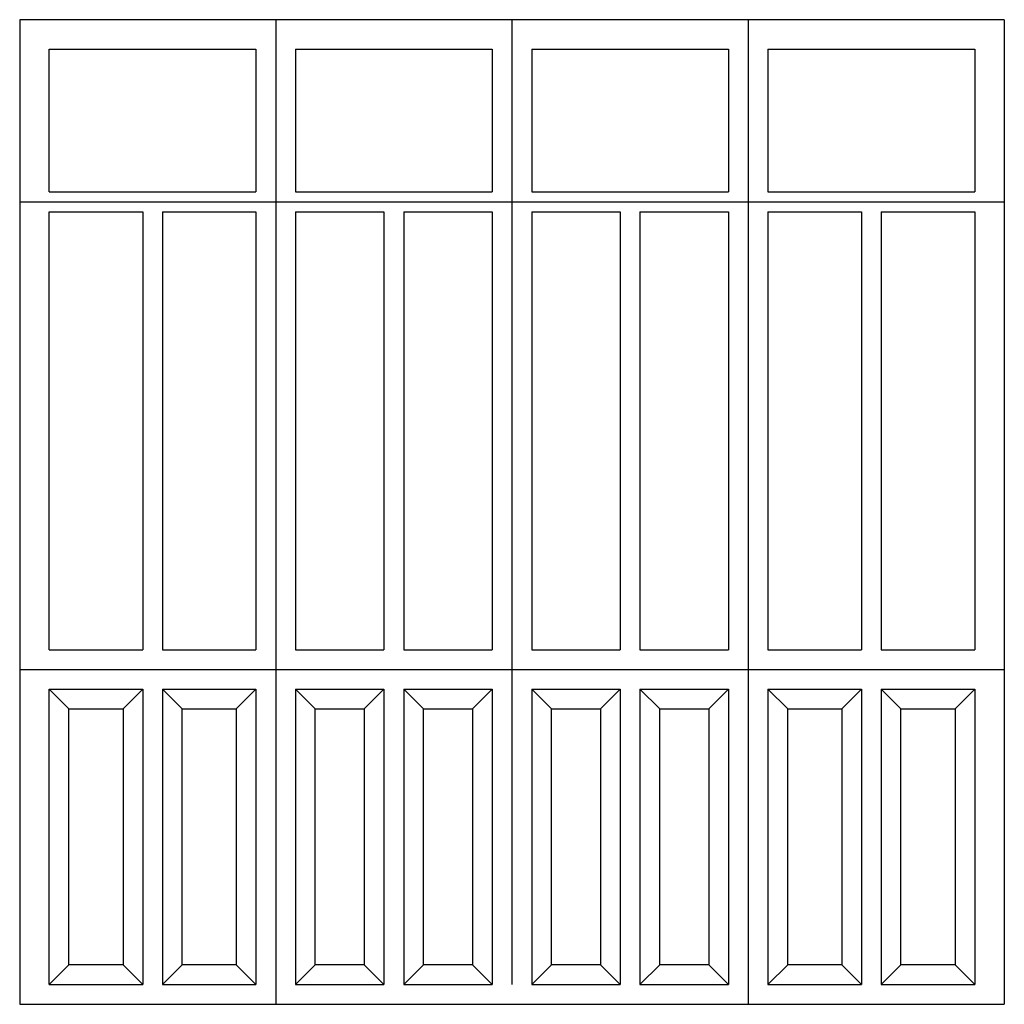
# Model space of a CAD drawing. Header units: millimetres. Extents: x 207.61 to 210.11, y 120.37 to 122.87.
import ezdxf

# ---------------------------------------------------------------- set-up
doc = ezdxf.new("R2010")
doc.units = ezdxf.units.MM

msp = doc.modelspace()

# ---------------------------------------------------------------- linework, layer by layer
for p, q in [((210.1138, 122.8689), (207.6138, 122.8689)), ((207.6138, 122.8689), (207.6138, 120.3689)), ((208.2638, 122.8689), (208.2638, 120.3689)), ((208.8638, 122.8689), (208.8638, 120.4189)), ((209.4638, 122.8689), (209.4638, 120.3689)), ((210.1138, 122.8689), (210.1138, 120.3689)), ((208.2138, 122.7939), (208.2138, 122.4314)), ((208.3138, 122.7939), (208.3138, 122.4314)), ((208.8138, 122.7939), (208.8138, 122.4314)), ((208.9138, 122.7939), (208.9138, 122.4314)), ((209.4138, 122.7939), (209.4138, 122.4314)), ((209.5138, 122.7939), (209.5138, 122.4314)), ((207.6888, 122.4314), (208.2138, 122.4314)), ((208.3138, 122.4314), (208.8138, 122.4314)), ((208.9138, 122.4314), (209.4138, 122.4314)), ((209.5138, 122.4314), (210.0388, 122.4314)), ((207.6138, 122.4064), (210.1138, 122.4064)), ((207.6888, 122.3814), (207.9263, 122.3814)), ((207.9263, 122.3814), (207.9263, 121.2689)), ((207.9763, 122.3814), (208.2138, 122.3814)), ((207.9763, 122.3814), (207.9763, 121.2689)), ((208.2138, 122.3814), (208.2138, 121.2689)), ((208.3138, 122.3814), (208.5388, 122.3814)), ((208.3138, 122.3814), (208.3138, 121.2689)), ((208.5388, 122.3814), (208.5388, 121.2689)), ((208.5888, 122.3814), (208.5888, 121.2689)), ((208.5888, 122.3814), (208.8138, 122.3814)), ((208.8138, 122.3814), (208.8138, 121.2689)), ((208.9138, 122.3814), (209.1388, 122.3814)), ((208.9138, 122.3814), (208.9138, 121.2689)), ((209.1388, 122.3814), (209.1388, 121.2689)), ((209.1888, 122.3814), (209.1888, 121.2689)), ((209.1888, 122.3814), (209.4138, 122.3814)), ((209.4138, 122.3814), (209.4138, 121.2689)), ((209.5138, 122.3814), (209.7513, 122.3814)), ((209.5138, 122.3814), (209.5138, 121.2689)), ((209.7513, 122.3814), (209.7513, 121.2689)), ((209.8013, 122.3814), (209.8013, 121.2689)), ((209.8013, 122.3814), (210.0388, 122.3814)), ((207.6888, 121.2689), (207.9263, 121.2689)), ((207.9763, 121.2689), (208.2138, 121.2689)), ((208.3138, 121.2689), (208.5388, 121.2689)), ((208.5888, 121.2689), (208.8138, 121.2689)), ((208.9138, 121.2689), (209.1388, 121.2689)), ((209.1888, 121.2689), (209.4138, 121.2689)), ((209.5138, 121.2689), (209.7513, 121.2689)), ((209.8013, 121.2689), (210.0388, 121.2689)), ((207.6138, 121.2189), (210.1138, 121.2189)), ((207.6888, 121.1689), (207.9263, 121.1689)), ((207.7388, 121.1189), (207.6888, 121.1689)), ((207.8763, 121.1189), (207.9263, 121.1689)), ((207.9263, 121.1689), (207.9263, 120.4189)), ((207.9763, 121.1689), (208.2138, 121.1689)), ((208.0263, 121.1189), (207.9763, 121.1689)), ((207.9763, 121.1689), (207.9763, 120.4189)), ((208.1638, 121.1189), (208.2138, 121.1689)), ((208.2138, 121.1689), (208.2138, 120.4189)), ((208.3138, 121.1689), (208.3138, 120.4189)), ((208.3138, 121.1689), (208.5388, 121.1689)), ((208.3638, 121.1189), (208.3138, 121.1689)), ((208.4888, 121.1189), (208.5388, 121.1689)), ((208.5388, 121.1689), (208.5388, 120.4189)), ((208.5888, 121.1689), (208.5888, 120.4189)), ((208.5888, 121.1689), (208.8138, 121.1689)), ((208.6388, 121.1189), (208.5888, 121.1689)), ((208.7638, 121.1189), (208.8138, 121.1689)), ((208.8138, 121.1689), (208.8138, 120.4189)), ((208.9138, 121.1689), (208.9138, 120.4189)), ((208.9138, 121.1689), (209.1388, 121.1689)), ((208.9638, 121.1189), (208.9138, 121.1689)), ((209.0888, 121.1189), (209.1388, 121.1689)), ((209.1388, 121.1689), (209.1388, 120.4189)), ((209.1888, 121.1689), (209.1888, 120.4189)), ((209.1888, 121.1689), (209.4138, 121.1689)), ((209.2388, 121.1189), (209.1888, 121.1689)), ((209.3638, 121.1189), (209.4138, 121.1689)), ((209.4138, 121.1689), (209.4138, 120.4189)), ((209.5138, 121.1689), (209.5138, 120.4189)), ((209.5138, 121.1689), (209.7513, 121.1689)), ((209.5638, 121.1189), (209.5138, 121.1689)), ((209.7013, 121.1189), (209.7513, 121.1689)), ((209.7513, 121.1689), (209.7513, 120.4189)), ((209.8013, 121.1689), (209.8013, 120.4189)), ((209.8013, 121.1689), (210.0388, 121.1689)), ((209.8513, 121.1189), (209.8013, 121.1689)), ((209.9888, 121.1189), (210.0388, 121.1689)), ((207.7388, 120.4689), (207.6888, 120.4189)), ((207.8763, 120.4689), (207.9263, 120.4189)), ((208.0263, 120.4689), (207.9763, 120.4189)), ((208.1638, 120.4689), (208.2138, 120.4189)), ((208.3638, 120.4689), (208.3138, 120.4189)), ((208.4888, 120.4689), (208.5388, 120.4189)), ((208.6388, 120.4689), (208.5888, 120.4189)), ((208.7638, 120.4689), (208.8138, 120.4189)), ((208.9638, 120.4689), (208.9138, 120.4189)), ((209.0888, 120.4689), (209.1388, 120.4189)), ((209.2388, 120.4689), (209.1888, 120.4189)), ((209.3638, 120.4689), (209.4138, 120.4189)), ((209.5638, 120.4689), (209.5138, 120.4189)), ((209.7013, 120.4689), (209.7513, 120.4189)), ((209.8513, 120.4689), (209.8013, 120.4189)), ((209.9888, 120.4689), (210.0388, 120.4189)), ((207.6888, 120.4189), (207.9263, 120.4189)), ((207.9763, 120.4189), (208.2138, 120.4189)), ((208.3138, 120.4189), (208.5388, 120.4189)), ((208.5888, 120.4189), (208.8138, 120.4189)), ((208.9138, 120.4189), (209.1388, 120.4189)), ((209.1888, 120.4189), (209.4138, 120.4189)), ((209.5138, 120.4189), (209.7513, 120.4189)), ((209.8013, 120.4189), (210.0388, 120.4189)), ((207.6138, 120.3689), (210.1138, 120.3689))]:
    msp.add_line(p, q)
for points in [[(207.6888, 122.4314), (207.6888, 122.7939), (208.2138, 122.7939)], [(208.3138, 122.7939), (208.8138, 122.7939)], [(208.9138, 122.7939), (209.4138, 122.7939)], [(209.5138, 122.7939), (210.0388, 122.7939), (210.0388, 122.4314)], [(207.6888, 121.2689), (207.6888, 122.3814)], [(210.0388, 122.3814), (210.0388, 121.2689)], [(207.6888, 120.4189), (207.6888, 121.1689)], [(210.0388, 121.1689), (210.0388, 120.4189)]]:
    msp.add_lwpolyline(points)
for points in [[(207.7388, 121.1189), (207.8763, 121.1189), (207.8763, 120.4689), (207.7388, 120.4689)], [(208.0263, 121.1189), (208.1638, 121.1189), (208.1638, 120.4689), (208.0263, 120.4689)], [(208.3638, 121.1189), (208.4888, 121.1189), (208.4888, 120.4689), (208.3638, 120.4689)], [(208.6388, 121.1189), (208.7638, 121.1189), (208.7638, 120.4689), (208.6388, 120.4689)], [(208.9638, 121.1189), (209.0888, 121.1189), (209.0888, 120.4689), (208.9638, 120.4689)], [(209.2388, 121.1189), (209.3638, 121.1189), (209.3638, 120.4689), (209.2388, 120.4689)], [(209.5638, 121.1189), (209.7013, 121.1189), (209.7013, 120.4689), (209.5638, 120.4689)], [(209.8513, 121.1189), (209.9888, 121.1189), (209.9888, 120.4689), (209.8513, 120.4689)]]:
    msp.add_lwpolyline(points, close=True)

doc.saveas('drawing.dxf')
